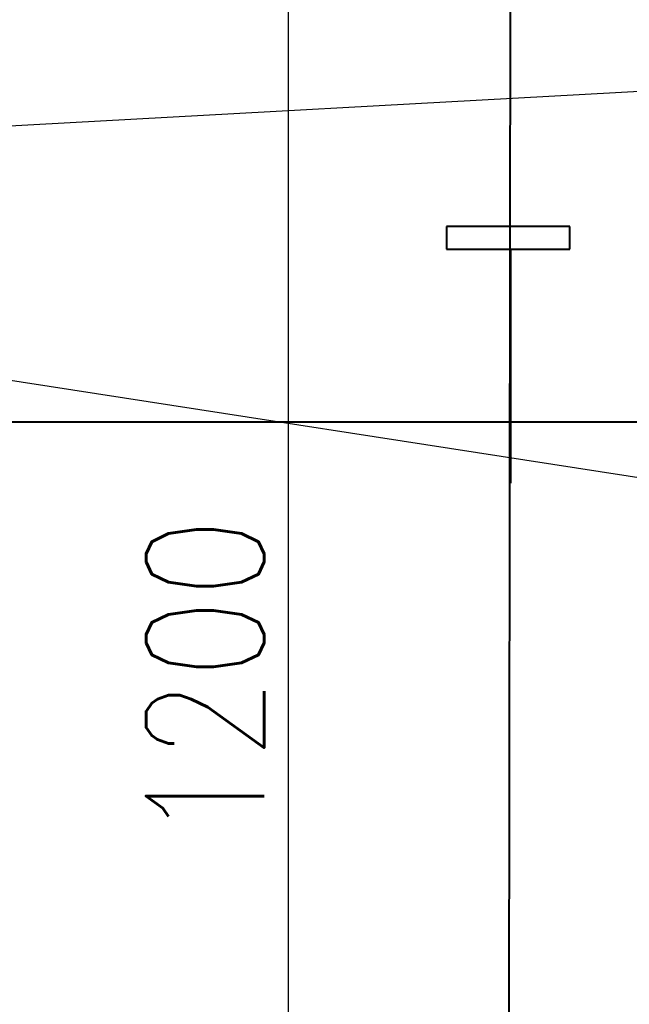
# Model space of a CAD drawing. Header units: millimetres. Extents: x -3143211 to -2549809, y 1060331 to 1394375.
# Tile 76 of 145: x -3018262 to -3016276, y 1103259 to 1106469. Entities that reach past the tile are written whole.
import ezdxf

# ---------------------------------------------------------------- set-up
doc = ezdxf.new("R2010")
doc.units = ezdxf.units.MM
doc.layers.add('PUMP', color=1, linetype='Continuous')
doc.layers.add('размер', color=34, linetype='Continuous')
doc.styles.add('STANDART', font='TXT.SHX', dxfattribs={"width": 0.8})

msp = doc.modelspace()

# ---------------------------------------------------------------- linework, layer by layer
at = {"lineweight": 40}
for p, q in [((-3016670.75483, 1100743.81797), (-3016661.20286, 1107834.52824)), ((-3016469.3701, 1105794.81591), (-3016871.49936, 1105794.81591)), ((-3016871.49936, 1105794.81591), (-3016871.49936, 1105721.04521)), ((-3016469.3701, 1105721.04521), (-3016469.3701, 1105794.81591)), ((-3016871.49936, 1105721.04521), (-3016469.3701, 1105721.04521)), ((-3016661.87579, 1104958.02847), (-3016661.87579, 1105721.04521)), ((-3018338.89246, 1105158.38636), (-3012660.63092, 1105158.38636))]:
    msp.add_line(p, q, dxfattribs=at)
at = {"layer": 'PUMP', "color": 188}
for p, q in [((-3019616.16329, 1106051.04917), (-3012091.70188, 1106462.89439)), ((-3019516.9201, 1105483.99661), (-3011933.64438, 1104307.4411))]:
    msp.add_line(p, q, dxfattribs=at)
at = {"layer": 'размер', "color": 188}
msp.add_line((-3017387.28321, 1109081.83963), (-3017387.28321, 1099779.09826), dxfattribs=at)

# ---------------------------------------------------------------- texts
at = {"layer": 'размер', "color": 188, "style": 'STANDART', "width": 0.8}
msp.add_text('1200', height=384, rotation=90, dxfattribs=at).set_placement((-3017465.99651, 1103793.06522))

doc.saveas('drawing.dxf')
